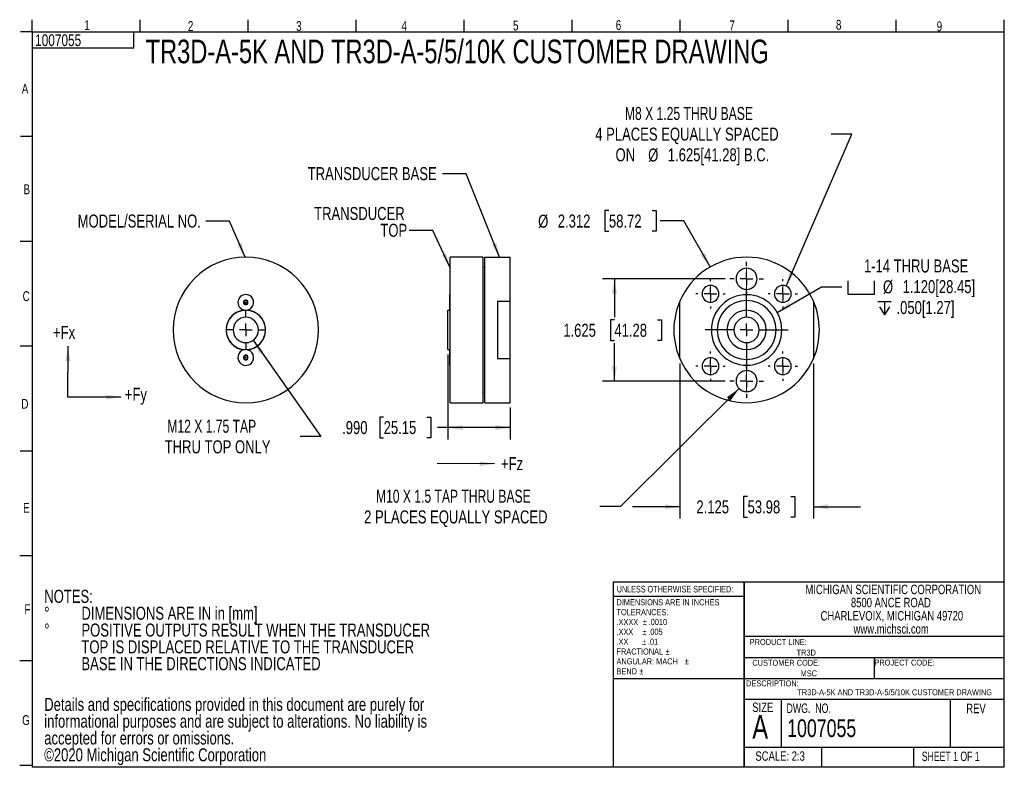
# Model space of a CAD drawing. Header units: inches. Extents: x 0.3 to 10.7, y 0.3 to 8.3.
import ezdxf

# ---------------------------------------------------------------- set-up
doc = ezdxf.new("R2010")
doc.units = ezdxf.units.IN
doc.header["$MEASUREMENT"] = 0
doc.linetypes.add('CENTERX2', pattern=[0.8, 0.5, -0.1, 0.1, -0.1])
doc.linetypes.add('PHANTOM', pattern=[0.5, 0.25, -0.05, 0.05, -0.05, 0.05, -0.05])
for name, color, linetype in [('BORDER', 1, 'Continuous'), ('CENTER', 151, 'CENTERX2'), ('DIMENSIONS', 150, 'Continuous'), ('TEXT', 7, 'Continuous')]:
    doc.layers.add(name, color=color, linetype=linetype)
doc.styles.add('SLDTEXTSTYLE0', font='TXT', dxfattribs={"width": 0.75})
doc.styles.add('SLDTEXTSTYLE1', font='TXT', dxfattribs={"width": 0.6875})
doc.styles.add('SLDTEXTSTYLE2', font='TXT', dxfattribs={"width": 0.694444})
doc.styles.add('SLDTEXTSTYLE3', font='TXT', dxfattribs={"width": 0.696429})
doc.styles.add('SLDTEXTSTYLE4', font='TXT', dxfattribs={"width": 0.697368})
doc.styles.add('SLDTEXTSTYLE5', font='TXT', dxfattribs={"width": 0.695652})
doc.dimstyles.new('SLDDIMSTYLE0', dxfattribs={"dimtxt": 0.18, "dimasz": 0.156, "dimexe": 0, "dimexo": 0.0625, "dimgap": 0, "dimtad": 0, "dimtih": 1, "dimtoh": 1, "dimdec": 0, "dimrnd": 1e-09, "dimzin": 0, "dimdsep": 46, "dimtxsty": 'Standard', "dimsah": 1, "dimcen": 0.09, "dimadec": 0, "dimazin": 0, "dimtfac": 0.156, "dimtdec": 0, "dimtofl": 0, "dimtmove": 0, "dimatfit": 3, "dimfxl": 0, "dimfrac": 2, "dimtolj": 1, "dimtzin": 0, "dimarcsym": 0})
doc.dimstyles.new('SLDDIMSTYLE1', dxfattribs={"dimtxt": 0.137795, "dimasz": 0.156, "dimexe": 0, "dimexo": 0.0625, "dimgap": 0.034449, "dimtad": 0, "dimtih": 1, "dimtoh": 1, "dimdec": 3, "dimlfac": 1.5, "dimrnd": 1e-09, "dimzin": 12, "dimdsep": 46, "dimtxsty": 'SLDTEXTSTYLE0', "dimsah": 1, "dimcen": 0, "dimadec": 0, "dimazin": 3, "dimtfac": 1, "dimtdec": 3, "dimtofl": 0, "dimtmove": 0, "dimatfit": 3, "dimfxl": 0, "dimfrac": 2, "dimtolj": 1, "dimtzin": 12, "dimarcsym": 0})
doc.dimstyles.new('SLDDIMSTYLE2', dxfattribs={"dimtxt": 0.137795, "dimasz": 0.156, "dimexe": 0, "dimexo": 0.0625, "dimgap": 0.034449, "dimtad": 0, "dimtih": 1, "dimtoh": 1, "dimdec": 3, "dimlfac": 1.5, "dimrnd": 1e-09, "dimzin": 4, "dimdsep": 46, "dimtxsty": 'SLDTEXTSTYLE0', "dimsah": 1, "dimcen": 0.09, "dimadec": 0, "dimazin": 1, "dimtfac": 1, "dimtdec": 3, "dimtofl": 0, "dimtmove": 0, "dimatfit": 3, "dimfxl": 0, "dimfrac": 2, "dimtolj": 1, "dimtzin": 12, "dimarcsym": 0})
doc.dimstyles.new('SLDDIMSTYLE3', dxfattribs={"dimtxt": 0.137795, "dimasz": 0.156, "dimexe": 0, "dimexo": 0.0625, "dimgap": 0.034449, "dimtad": 0, "dimtih": 1, "dimtoh": 1, "dimdec": 3, "dimlfac": 1.5, "dimrnd": 1e-09, "dimzin": 12, "dimdsep": 46, "dimtxsty": 'SLDTEXTSTYLE0', "dimsah": 1, "dimcen": 0, "dimadec": 0, "dimazin": 3, "dimtfac": 1, "dimtdec": 3, "dimtofl": 0, "dimtmove": 0, "dimatfit": 3, "dimfxl": 0, "dimfrac": 2, "dimtolj": 1, "dimtzin": 12, "dimarcsym": 0})
doc.dimstyles.new('SLDDIMSTYLE4', dxfattribs={"dimtxt": 0.137795, "dimasz": 0.156, "dimexe": 0, "dimexo": 0.0625, "dimgap": 0.034449, "dimtad": 0, "dimtih": 1, "dimtoh": 1, "dimdec": 3, "dimlfac": 1.5, "dimrnd": 1e-09, "dimzin": 12, "dimdsep": 46, "dimtxsty": 'SLDTEXTSTYLE0', "dimsah": 1, "dimcen": 0, "dimadec": 0, "dimazin": 3, "dimtfac": 1, "dimtdec": 3, "dimtofl": 0, "dimtmove": 0, "dimatfit": 3, "dimfxl": 0, "dimfrac": 2, "dimtolj": 1, "dimtzin": 12, "dimarcsym": 0})
doc.dimstyles.new('SLDDIMSTYLE5', dxfattribs={"dimtxt": 0.137795, "dimasz": 0.156, "dimexe": 0, "dimexo": 0.0625, "dimgap": 0.034449, "dimtad": 0, "dimtih": 1, "dimtoh": 1, "dimdec": 3, "dimlfac": 1.5, "dimrnd": 1e-09, "dimzin": 12, "dimdsep": 46, "dimtxsty": 'SLDTEXTSTYLE0', "dimsah": 1, "dimcen": 0.09, "dimadec": 0, "dimazin": 3, "dimtfac": 1, "dimtdec": 3, "dimtofl": 0, "dimtmove": 0, "dimatfit": 3, "dimfxl": 0, "dimfrac": 2, "dimtolj": 1, "dimtzin": 12, "dimarcsym": 0})
doc.dimstyles.new('SLDDIMSTYLE6', dxfattribs={"dimtxt": 0.137795, "dimasz": 0.156, "dimexe": 0, "dimexo": 0.0625, "dimgap": 0.034449, "dimtad": 0, "dimtih": 1, "dimtoh": 1, "dimdec": 3, "dimlfac": 1.5, "dimrnd": 1e-09, "dimzin": 12, "dimdsep": 46, "dimtxsty": 'SLDTEXTSTYLE0', "dimsah": 1, "dimcen": 0.09, "dimadec": 0, "dimazin": 3, "dimtfac": 1, "dimtdec": 3, "dimtmove": 0, "dimatfit": 0, "dimfxl": 0, "dimfrac": 2, "dimtolj": 1, "dimtzin": 12, "dimarcsym": 0})
doc.dimstyles.new('SLDDIMSTYLE7', dxfattribs={"dimtxt": 0.137795, "dimasz": 0.156, "dimexe": 0, "dimexo": 0.0625, "dimgap": 0.034449, "dimtad": 0, "dimtih": 1, "dimtoh": 1, "dimdec": 3, "dimlfac": 1.5, "dimrnd": 1e-09, "dimzin": 12, "dimdsep": 46, "dimtxsty": 'SLDTEXTSTYLE0', "dimsah": 1, "dimcen": 0, "dimadec": 0, "dimazin": 3, "dimtfac": 1, "dimtdec": 3, "dimtofl": 0, "dimtmove": 0, "dimatfit": 3, "dimfxl": 0, "dimfrac": 2, "dimtolj": 1, "dimtzin": 12, "dimarcsym": 0})
doc.dimstyles.new('SLDDIMSTYLE8', dxfattribs={"dimtxt": 0.137795, "dimasz": 0.156, "dimexe": 0, "dimexo": 0.0625, "dimgap": 0.034449, "dimtad": 0, "dimtih": 1, "dimtoh": 1, "dimdec": 3, "dimlfac": 1.5, "dimrnd": 1e-09, "dimzin": 12, "dimdsep": 46, "dimtxsty": 'SLDTEXTSTYLE0', "dimsah": 1, "dimcen": 0, "dimadec": 0, "dimazin": 3, "dimtfac": 1, "dimtdec": 3, "dimtofl": 0, "dimtmove": 0, "dimatfit": 3, "dimfxl": 0, "dimfrac": 2, "dimtolj": 1, "dimtzin": 12, "dimarcsym": 0})

# ---------------------------------------------------------------- blocks, each defined once
blk = doc.blocks.new('SW_NOTE_0_3')
at = {"layer": 'DIMENSIONS', "color": 0, "char_height": 0.1378, "attachment_point": 1, "style": 'SLDTEXTSTYLE0'}
for s, insert in [('Details and specifications provided in this document are purely for', (0, 0.177)), ('informational purposes and are subject to alterations. No liability is', (0, -0.001)), ('accepted for errors or omissions.', (0, -0.179)), ('©2020 Michigan Scientific Corporation', (0, -0.357))]:
    blk.add_mtext(s, dxfattribs=dict(at, insert=insert))
blk = doc.blocks.new('SW_NOTE_0_4')
at = {"layer": 'DIMENSIONS', "color": 0, "char_height": 0.1378, "attachment_point": 1, "style": 'SLDTEXTSTYLE0'}
for s, insert in [('NOTES:', (0, 0.178)), ('%%d', (0, -0.001)), ('DIMENSIONS ARE IN in [mm]', (0.394, -0.001)), ('%%d', (0, -0.179)), ('POSITIVE OUTPUTS RESULT WHEN THE TRANSDUCER', (0.394, -0.179)), ('TOP IS DISPLACED RELATIVE TO THE TRANSDUCER', (0.394, -0.357)), ('BASE IN THE DIRECTIONS INDICATED', (0.394, -0.535))]:
    blk.add_mtext(s, dxfattribs=dict(at, insert=insert))
blk = doc.blocks.new('SW_NOTE_0_5')
at = {"layer": 'TEXT', "color": 0, "char_height": 0.1, "attachment_point": 2, "style": 'SLDTEXTSTYLE0'}
for s, insert in [('MICHIGAN SCIENTIFIC CORPORATION', (1.197, 0.129)), ('8500 ANCE ROAD', (1.172, -0.01)), ('CHARLEVOIX, MICHIGAN 49720', (1.182, -0.15)), ('www.michsci.com', (1.175, -0.289))]:
    blk.add_mtext(s, dxfattribs=dict(at, insert=insert))
blk = doc.blocks.new('SW_NOTE_0_6')
at = {"layer": 'TEXT', "color": 0, "char_height": 0.065, "attachment_point": 1, "style": 'SLDTEXTSTYLE0'}
for s, insert in [('DIMENSIONS ARE IN INCHES', (0, 0.084)), ('TOLERANCES:', (0, -0.021)), ('.XXXX', (0, -0.125)), ('%%p', (0.279, -0.125)), ('.0010', (0.341, -0.125)), ('.XXX', (0, -0.229)), ('%%p', (0.275, -0.229)), ('.005', (0.337, -0.229)), ('.XX', (0, -0.334)), ('%%p', (0.271, -0.334)), ('.01', (0.333, -0.334)), ('FRACTIONAL', (0, -0.438)), ('%%p', (0.518, -0.438)), ('ANGULAR: MACH', (0, -0.542)), ('%%p', (0.723, -0.542)), ('BEND', (0, -0.647)), ('%%p', (0.242, -0.647))]:
    blk.add_mtext(s, dxfattribs=dict(at, insert=insert))
blk = doc.blocks.new('_D')
at = {"layer": 'DIMENSIONS'}
for p, q in [((2.731, 4.858), (3.449, 3.84)), ((3.449, 3.84), (3.231, 3.84))]:
    blk.add_line(p, q, dxfattribs=at)
blk.add_solid([(2.731, 4.858), (2.8, 4.716), (2.842, 4.746)], dxfattribs=at)
at = {"layer": 'DIMENSIONS', "char_height": 0.1378, "attachment_point": 1}
for s, insert, style in [('M12 X 1.75 TAP', (1.823, 4.017), 'SLDTEXTSTYLE3'), ('THRU TOP ONLY', (1.795, 3.799), 'SLDTEXTSTYLE0')]:
    blk.add_mtext(s, dxfattribs=dict(at, insert=insert, style=style))
blk = doc.blocks.new('SW_CENTERMARKSYMBOL_0')
at = {"layer": 'CENTER', "color": 0}
for p, q in [((0, 0.133), (0, 0.201)), ((-0.133, 0), (-0.201, 0)), ((0, 0), (-0.067, 0)), ((0, 0), (0, 0.067)), ((0, 0), (0, -0.067)), ((0, 0), (0.067, 0)), ((0.133, 0), (0.201, 0)), ((0, -0.133), (0, -0.201))]:
    blk.add_line(p, q, dxfattribs=at)
blk = doc.blocks.new('_D_1')
at = {"layer": 'DIMENSIONS'}
for p, q in [((4.796, 4.709), (4.796, 3.809)), ((5.456, 4.147), (5.456, 3.809)), ((4.115, 4.044), (4.073, 4.044)), ((4.073, 4.044), (4.073, 3.825)), ((4.573, 4.044), (4.615, 4.044)), ((4.615, 4.044), (4.615, 3.825)), ((4.796, 3.934), (4.685, 3.934)), ((5.456, 3.934), (4.796, 3.934)), ((4.073, 3.825), (4.115, 3.825)), ((4.615, 3.825), (4.573, 3.825))]:
    blk.add_line(p, q, dxfattribs=at)
for points in [[(4.796, 3.934), (4.952, 3.908), (4.952, 3.96)], [(5.456, 3.934), (5.3, 3.96), (5.3, 3.908)]]:
    blk.add_solid(points, dxfattribs=at)
at = {"layer": 'DIMENSIONS', "char_height": 0.1378, "attachment_point": 1, "style": 'SLDTEXTSTYLE0'}
for s, insert in [('.990', (3.675, 4.003)), ('25.15', (4.115, 4.003))]:
    blk.add_mtext(s, dxfattribs=dict(at, insert=insert))
blk = doc.blocks.new('SW_NOTE_0_7')
at = {"layer": 'DIMENSIONS', "color": 0, "char_height": 0.1378, "attachment_point": 3, "style": 'SLDTEXTSTYLE0'}
for s, insert in [('TRANSDUCER', (-0.047, 0.249)), ('TOP', (-0.021, 0.071))]:
    blk.add_mtext(s, dxfattribs=dict(at, insert=insert))
blk = doc.blocks.new('_D_2')
at = {"layer": 'DIMENSIONS'}
for p, q in [((8.379, 5.432), (9.075, 7.041)), ((9.075, 7.041), (8.856, 7.041))]:
    blk.add_line(p, q, dxfattribs=at)
blk.add_solid([(8.379, 5.432), (8.465, 5.565), (8.417, 5.586)], dxfattribs=at)
at = {"layer": 'DIMENSIONS', "char_height": 0.1378, "attachment_point": 1}
for s, insert, style in [('M8 X 1.25 THRU BASE', (6.671, 7.329), 'SLDTEXTSTYLE4'), ('4 PLACES EQUALLY SPACED', (6.357, 7.11), 'SLDTEXTSTYLE0'), ('ON', (6.572, 6.891), 'SLDTEXTSTYLE0'), ('%%c', (6.918, 6.889), 'SLDTEXTSTYLE0'), ('1.625[41.28] B.C.', (7.126, 6.891), 'SLDTEXTSTYLE0')]:
    blk.add_mtext(s, dxfattribs=dict(at, insert=insert, style=style))
blk = doc.blocks.new('_D_3')
at = {"layer": 'DIMENSIONS'}
for p, q in [((6.502, 6.231), (6.46, 6.231)), ((6.46, 6.231), (6.46, 6.013)), ((6.96, 6.231), (7.002, 6.231)), ((7.002, 6.231), (7.002, 6.013)), ((7.294, 6.122), (7.044, 6.122)), ((7.576, 5.635), (7.294, 6.122)), ((6.46, 6.013), (6.502, 6.013)), ((7.002, 6.013), (6.96, 6.013))]:
    blk.add_line(p, q, dxfattribs=at)
blk.add_solid([(7.576, 5.635), (7.52, 5.783), (7.475, 5.757)], dxfattribs=at)
at = {"layer": 'DIMENSIONS', "char_height": 0.1378, "attachment_point": 1, "style": 'SLDTEXTSTYLE0'}
for s, insert in [('%%c', (5.752, 6.188)), ('2.312', (5.96, 6.19)), ('58.72', (6.502, 6.19))]:
    blk.add_mtext(s, dxfattribs=dict(at, insert=insert))
blk = doc.blocks.new('_D_4')
at = {"layer": 'DIMENSIONS'}
for p, q in [((7.733, 5.509), (6.435, 5.509)), ((6.56, 5.509), (6.56, 5.102)), ((6.56, 5.074), (6.518, 5.074)), ((6.518, 5.074), (6.518, 4.855)), ((7.018, 5.074), (7.06, 5.074)), ((7.06, 5.074), (7.06, 4.855)), ((6.518, 4.855), (6.56, 4.855)), ((6.56, 4.426), (6.56, 4.827)), ((7.06, 4.855), (7.018, 4.855)), ((7.733, 4.426), (6.435, 4.426))]:
    blk.add_line(p, q, dxfattribs=at)
for points in [[(6.56, 5.509), (6.534, 5.353), (6.586, 5.353)], [(6.56, 4.426), (6.586, 4.582), (6.534, 4.582)]]:
    blk.add_solid(points, dxfattribs=at)
at = {"layer": 'DIMENSIONS', "char_height": 0.1378, "attachment_point": 1, "style": 'SLDTEXTSTYLE0'}
for s, insert in [('1.625', (6.018, 5.033)), ('41.28', (6.56, 5.033))]:
    blk.add_mtext(s, dxfattribs=dict(at, insert=insert))
blk = doc.blocks.new('_D_5')
at = {"layer": 'DIMENSIONS'}
for p, q in [((7.253, 4.614), (7.253, 2.97)), ((8.669, 4.614), (8.669, 2.97)), ((7.971, 3.204), (7.929, 3.204)), ((7.929, 3.204), (7.929, 2.985)), ((8.429, 3.204), (8.471, 3.204)), ((8.471, 3.204), (8.471, 2.985)), ((7.253, 3.095), (6.753, 3.095)), ((8.669, 3.095), (9.169, 3.095)), ((7.929, 2.985), (7.971, 2.985)), ((8.471, 2.985), (8.429, 2.985))]:
    blk.add_line(p, q, dxfattribs=at)
for points in [[(7.253, 3.095), (7.097, 3.121), (7.097, 3.069)], [(8.669, 3.095), (8.825, 3.069), (8.825, 3.121)]]:
    blk.add_solid(points, dxfattribs=at)
at = {"layer": 'DIMENSIONS', "char_height": 0.1378, "attachment_point": 1, "style": 'SLDTEXTSTYLE0'}
for s, insert in [('2.125', (7.429, 3.163)), ('53.98', (7.971, 3.163))]:
    blk.add_mtext(s, dxfattribs=dict(at, insert=insert))
blk = doc.blocks.new('_D_6')
at = {"layer": 'DIMENSIONS'}
for p, q in [((7.882, 4.347), (6.626, 3.098)), ((6.626, 3.098), (6.407, 3.098))]:
    blk.add_line(p, q, dxfattribs=at)
blk.add_solid([(7.882, 4.347), (7.753, 4.256), (7.79, 4.219)], dxfattribs=at)
at = {"layer": 'DIMENSIONS', "char_height": 0.1378, "attachment_point": 1}
for s, insert, style in [('M10 X 1.5 TAP THRU BASE', (4.034, 3.276), 'SLDTEXTSTYLE5'), ('2 PLACES EQUALLY SPACED', (3.908, 3.057), 'SLDTEXTSTYLE0')]:
    blk.add_mtext(s, dxfattribs=dict(at, insert=insert, style=style))
blk = doc.blocks.new('SW_SYMBOL_HOLE_SPOT')
at = {"layer": 'DIMENSIONS', "color": 0}
for p, q in [((0, 34.4), (0, 3)), ((63, 3), (63, 34.4)), ((0, 3), (63, 3))]:
    blk.add_line(p, q, dxfattribs=at)
blk = doc.blocks.new('SW_SYMBOL_HOLE_DEPTH')
at = {"layer": 'DIMENSIONS', "color": 0}
for p, q in [((0, 34.4), (31.5, 34.4)), ((15.7, 34.4), (15.7, 3)), ((3.9, 21.9), (15.7, 3)), ((27.6, 21.9), (15.7, 3))]:
    blk.add_line(p, q, dxfattribs=at)
blk = doc.blocks.new('_D_7')
at = {"layer": 'DIMENSIONS'}
for p, q in [((8.284, 5.154), (8.753, 5.425)), ((8.753, 5.425), (8.971, 5.425))]:
    blk.add_line(p, q, dxfattribs=at)
blk.add_solid([(8.284, 5.154), (8.432, 5.21), (8.406, 5.255)], dxfattribs=at)
at = {"layer": 'DIMENSIONS', "xscale": 0.004470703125, "yscale": 0.004470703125, "zscale": 0.004470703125}
for name, p in [('SW_SYMBOL_HOLE_SPOT', (9.034, 5.334)), ('SW_SYMBOL_HOLE_DEPTH', (9.353, 5.114))]:
    blk.add_blockref(name, p, dxfattribs=at)
at = {"layer": 'DIMENSIONS', "char_height": 0.1378, "attachment_point": 1, "style": 'SLDTEXTSTYLE0'}
for s, insert in [('1-14 THRU BASE', (9.204, 5.714)), ('%%c', (9.406, 5.493)), ('1.120[28.45]', (9.614, 5.495)), ('.050[1.27]', (9.549, 5.274))]:
    blk.add_mtext(s, dxfattribs=dict(at, insert=insert))
blk = doc.blocks.new('SW_CENTERMARKSYMBOL_1')
at = {"layer": 'CENTER', "color": 0}
for p, q in [((0, 0.133), (0, 0.44)), ((-0.133, 0), (-0.44, 0)), ((0, 0), (-0.067, 0)), ((0, 0), (0, 0.067)), ((0, 0), (0, -0.067)), ((0, 0), (0.067, 0)), ((0.133, 0), (0.44, 0)), ((0, -0.133), (0, -0.44))]:
    blk.add_line(p, q, dxfattribs=at)
blk = doc.blocks.new('SW_CENTERMARKSYMBOL_2')
at = {"layer": 'CENTER', "color": 0}
for p, q in [((0, 0.133), (0, 0.156)), ((-0.133, 0), (-0.156, 0)), ((0, 0), (-0.067, 0)), ((0, 0), (0, 0.067)), ((0, 0), (0, -0.067)), ((0, 0), (0.067, 0)), ((0.133, 0), (0.156, 0)), ((0, -0.133), (0, -0.156))]:
    blk.add_line(p, q, dxfattribs=at)
blk = doc.blocks.new('SW_CENTERMARKSYMBOL_3')
at = {"layer": 'CENTER', "color": 0}
for p, q in [((0, 0.133), (0, 0.178)), ((-0.133, 0), (-0.178, 0)), ((0, 0), (-0.067, 0)), ((0, 0), (0, 0.067)), ((0, 0), (0, -0.067)), ((0, 0), (0.067, 0)), ((0.133, 0), (0.178, 0)), ((0, -0.133), (0, -0.178))]:
    blk.add_line(p, q, dxfattribs=at)
blk = doc.blocks.new('SW_CENTERMARKSYMBOL_4')
at = {"layer": 'CENTER', "color": 0}
for p, q in [((0, 0.133), (0, 0.156)), ((-0.133, 0), (-0.156, 0)), ((0, 0), (-0.067, 0)), ((0, 0), (0, 0.067)), ((0, 0), (0, -0.067)), ((0, 0), (0.067, 0)), ((0.133, 0), (0.156, 0)), ((0, -0.133), (0, -0.156))]:
    blk.add_line(p, q, dxfattribs=at)
blk = doc.blocks.new('SW_CENTERMARKSYMBOL_5')
at = {"layer": 'CENTER', "color": 0}
for p, q in [((0, 0.133), (0, 0.156)), ((-0.133, 0), (-0.156, 0)), ((0, 0), (-0.067, 0)), ((0, 0), (0, 0.067)), ((0, 0), (0, -0.067)), ((0, 0), (0.067, 0)), ((0.133, 0), (0.156, 0)), ((0, -0.133), (0, -0.156))]:
    blk.add_line(p, q, dxfattribs=at)
blk = doc.blocks.new('SW_CENTERMARKSYMBOL_6')
at = {"layer": 'CENTER', "color": 0}
for p, q in [((0, 0.133), (0, 0.178)), ((-0.133, 0), (-0.178, 0)), ((0, 0), (-0.067, 0)), ((0, 0), (0, 0.067)), ((0, 0), (0, -0.067)), ((0, 0), (0.067, 0)), ((0.133, 0), (0.178, 0)), ((0, -0.133), (0, -0.178))]:
    blk.add_line(p, q, dxfattribs=at)
blk = doc.blocks.new('SW_CENTERMARKSYMBOL_7')
at = {"layer": 'CENTER', "color": 0}
for p, q in [((0, 0.133), (0, 0.156)), ((-0.133, 0), (-0.156, 0)), ((0, 0), (-0.067, 0)), ((0, 0), (0, 0.067)), ((0, 0), (0, -0.067)), ((0, 0), (0.067, 0)), ((0.133, 0), (0.156, 0)), ((0, -0.133), (0, -0.156))]:
    blk.add_line(p, q, dxfattribs=at)

msp = doc.modelspace()

# ---------------------------------------------------------------- linework, layer by layer
at = {"color": 1, "linetype": 'Continuous', "lineweight": 25}
for p, q in [((5.17008, 5.73824), (4.82008, 5.73824)), ((4.82008, 5.51251), (4.82008, 5.73824)), ((5.17008, 5.51251), (5.17008, 5.73824)), ((5.18608, 5.73824), (5.45608, 5.73824)), ((5.18608, 4.1969), (5.18608, 5.73824)), ((5.45608, 5.2712), (5.45608, 5.73824)), ((5.17008, 5.63424), (5.18608, 5.63424)), ((4.82008, 4.1969), (4.82008, 5.51251)), ((5.17008, 4.1969), (5.17008, 5.51251)), ((4.81547, 5.31727), (4.81547, 5.34131)), ((4.82008, 5.34024), (4.81768, 5.34232)), ((4.81547, 5.17716), (4.81547, 5.31727)), ((4.81768, 5.31798), (4.81768, 5.20049)), ((5.32274, 5.2712), (5.45608, 5.2712)), ((5.32274, 5.2712), (5.32274, 4.66394)), ((5.45608, 4.66394), (5.45608, 5.2712)), ((7.25255, 4.66394), (7.25255, 5.2712)), ((8.66922, 5.2712), (8.66922, 4.66394)), ((4.79608, 5.1759), (4.81637, 5.1759)), ((4.79608, 4.75924), (4.79608, 5.1759)), ((4.81725, 5.1759), (4.82008, 5.1759)), ((4.81768, 5.17615), (4.82008, 5.17824)), ((4.79608, 4.75924), (4.81637, 4.75924)), ((4.81547, 4.61787), (4.81547, 4.75798)), ((4.81725, 4.75924), (4.82008, 4.75924)), ((4.82008, 4.7569), (4.81768, 4.75898)), ((4.81768, 4.73465), (4.81768, 4.61716)), ((4.81547, 4.59383), (4.81547, 4.61787)), ((4.81768, 4.59282), (4.82008, 4.5949)), ((5.32274, 4.66394), (5.45608, 4.66394)), ((5.45608, 4.1969), (5.45608, 4.66394)), ((5.17008, 4.3009), (5.18608, 4.3009)), ((4.82008, 4.1969), (5.17008, 4.1969)), ((5.18608, 4.1969), (5.45608, 4.1969))]:
    msp.add_line(p, q, dxfattribs=at)
at = {"color": 8, "linetype": 'PHANTOM', "lineweight": 18}
for p, q in [((7.96089, 5.50924), (7.96089, 5.62078)), ((7.57789, 5.35057), (7.57789, 5.43981)), ((7.96089, 5.50924), (7.96089, 5.39769)), ((8.34389, 5.35057), (8.34389, 5.43981)), ((7.57789, 5.35057), (7.57789, 5.26133)), ((8.34389, 5.35057), (8.34389, 5.26133)), ((7.57789, 4.58457), (7.57789, 4.67381)), ((8.34389, 4.58457), (8.34389, 4.67381)), ((7.57789, 4.58457), (7.57789, 4.49533)), ((7.96089, 4.4259), (7.96089, 4.53745)), ((8.34389, 4.58457), (8.34389, 4.49533)), ((7.96089, 4.4259), (7.96089, 4.31435))]:
    msp.add_line(p, q, dxfattribs=at)
at = {"color": 1, "linetype": 'Continuous', "lineweight": 25}
for centre, radius, start, end in [((2.65417, 4.96757), 0.77067, 45, 225), ((7.96089, 4.96757), 0.77067, 90, 156.797427), ((7.96089, 4.96757), 0.77067, 23.202573, 90), ((7.96089, 5.50924), 0.11155, 90, 270), ((7.96089, 5.50924), 0.11155, 270, 90), ((2.65417, 4.96757), 0.77067, 225, 45), ((7.57789, 5.35057), 0.08924, 90, 270), ((7.57789, 5.35057), 0.08924, 270, 90), ((8.34389, 5.35057), 0.08924, 90, 270), ((8.34389, 5.35057), 0.08924, 270, 90), ((2.65417, 5.25924), 0.08341, 45, 225), ((4.81681, 5.34131), 0.00133, 49, 180), ((7.96089, 4.96757), 0.37333, 90, 270), ((7.96089, 4.96757), 0.37333, 270, 90), ((2.65417, 5.25924), 0.02406, 135, 195), ((2.65417, 5.25924), 0.02406, 195, 255), ((2.65417, 5.25924), 0.02083, 165, 225), ((2.65417, 5.25924), 0.02083, 105, 165), ((2.65417, 5.25924), 0.02406, 75, 135), ((2.65417, 5.25924), 0.02083, 225, 285), ((2.65417, 5.25924), 0.02406, 255, 315), ((2.65417, 5.25924), 0.02083, 45, 105), ((2.65417, 5.25924), 0.00486, 45, 225), ((2.65417, 5.25924), 0.00486, 225, 45), ((2.65417, 5.25924), 0.08341, 272.03096, 45), ((2.65417, 5.25924), 0.02083, 285, 345), ((2.65417, 5.25924), 0.02406, 45, 75), ((2.65417, 5.25924), 0.02083, 345, 45), ((2.65417, 5.25924), 0.02406, 15, 45), ((2.65417, 5.25924), 0.02406, 315, 15), ((7.96089, 4.96757), 0.77067, 156.797427, 203.202573), ((7.96089, 4.96757), 0.3125, 90, 270), ((7.96089, 4.96757), 0.3125, 270, 90), ((7.96089, 4.96757), 0.77067, 336.797427, 23.202573), ((2.65417, 4.96757), 0.21, 93.925413, 225), ((2.65417, 4.96757), 0.20833, 90, 270), ((2.65417, 5.25924), 0.08341, 225, 268.020907), ((2.65417, 4.96757), 0.20833, 270, 90), ((2.65417, 4.96757), 0.21, 45, 86.074587), ((2.65417, 4.96757), 0.21, 273.925413, 45), ((4.81681, 5.17716), 0.00133, 180, 250.861793), ((4.81681, 5.17716), 0.00133, 306.26175, 311), ((7.96089, 4.96757), 0.20833, 90, 270), ((7.96089, 4.96757), 0.20833, 270, 90), ((2.65417, 4.96757), 0.13386, 90, 270), ((2.65417, 4.96757), 0.13386, 270, 90), ((7.96089, 4.96757), 0.13386, 90, 270), ((7.96089, 4.96757), 0.13386, 270, 90), ((2.65417, 4.96757), 0.21, 225, 266.074587), ((2.65417, 4.6759), 0.08341, 135, 270), ((2.65417, 4.6759), 0.08341, 92.043399, 135), ((2.65417, 4.6759), 0.02406, 105, 135), ((2.65417, 4.6759), 0.02083, 75, 135), ((2.65417, 4.6759), 0.02406, 45, 105), ((2.65417, 4.6759), 0.08341, 315, 87.956601), ((2.65417, 4.6759), 0.02083, 15, 75), ((4.81681, 4.75798), 0.00133, 149.218432, 180), ((4.81681, 4.75798), 0.00133, 109.213348, 149.218432), ((4.81681, 4.75798), 0.00133, 49, 70.861776), ((2.65417, 4.6759), 0.02406, 165, 225), ((2.65417, 4.6759), 0.02406, 135, 165), ((2.65417, 4.6759), 0.02083, 135, 195), ((2.65417, 4.6759), 0.02083, 195, 255), ((2.65417, 4.6759), 0.02406, 225, 285), ((2.65417, 4.6759), 0.02083, 255, 315), ((2.65417, 4.6759), 0.00486, 135, 315), ((2.65417, 4.6759), 0.00486, 315, 135), ((2.65417, 4.6759), 0.08341, 270, 315), ((2.65417, 4.6759), 0.02406, 285, 345), ((2.65417, 4.6759), 0.02083, 315, 15), ((2.65417, 4.6759), 0.02406, 345, 45), ((4.81681, 4.59383), 0.00133, 180, 311), ((7.96089, 4.96757), 0.77067, 203.202573, 270), ((7.57789, 4.58457), 0.08924, 90, 270), ((7.57789, 4.58457), 0.08924, 270, 90), ((7.96089, 4.96757), 0.77067, 270, 336.797427), ((8.34389, 4.58457), 0.08924, 90, 270), ((8.34389, 4.58457), 0.08924, 270, 90), ((7.96089, 4.4259), 0.11155, 90, 270), ((7.96089, 4.4259), 0.11155, 270, 90)]:
    msp.add_arc(centre, radius, start, end, dxfattribs=at)
for points, knots in [([(2.63716, 5.27625), (2.63689, 5.27524), (2.63638, 5.27331), (2.63558, 5.27034), (2.63481, 5.26748), (2.6338, 5.26371), (2.63246, 5.25871), (2.63147, 5.25499), (2.63094, 5.25301)], [0, 0, 0, 0, 0.13704846, 0.26479772, 0.3847257, 0.4986152, 0.73186833, 1, 1, 1, 1]), ([(2.63094, 5.25301), (2.63167, 5.25227), (2.6331, 5.25085), (2.63527, 5.24867), (2.63738, 5.24657), (2.64014, 5.24381), (2.64379, 5.24015), (2.6465, 5.23745), (2.64795, 5.236)], [0, 0, 0, 0, 0.13752199, 0.26569997, 0.38603028, 0.50031796, 0.73277021, 1, 1, 1, 1]), ([(2.6604, 5.28247), (2.6594, 5.2822), (2.65746, 5.28168), (2.6545, 5.28089), (2.65163, 5.28012), (2.64786, 5.27911), (2.64286, 5.27777), (2.63915, 5.27678), (2.63716, 5.27625)], [0, 0, 0, 0, 0.137048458, 0.264797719, 0.384725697, 0.498615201, 0.731868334, 1, 1, 1, 1]), ([(2.64795, 5.236), (2.64895, 5.23627), (2.65089, 5.23679), (2.65385, 5.23758), (2.65671, 5.23835), (2.66048, 5.23936), (2.66549, 5.2407), (2.6692, 5.24169), (2.67118, 5.24222)], [0, 0, 0, 0, 0.137048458, 0.264797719, 0.384725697, 0.498615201, 0.731868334, 1, 1, 1, 1]), ([(2.66891, 5.27397), (2.66837, 5.2745), (2.66728, 5.2756), (2.66562, 5.27726), (2.66391, 5.27896), (2.66215, 5.28072), (2.661, 5.28188), (2.6604, 5.28247)], [0, 0, 0, 0, 0.18082187, 0.36938393, 0.56767182, 0.77739509, 1, 1, 1, 1]), ([(2.67741, 5.26546), (2.67667, 5.2662), (2.67524, 5.26763), (2.67306, 5.26981), (2.67096, 5.27191), (2.66958, 5.27329), (2.66891, 5.27397)], [0, 0, 0, 0, 0.27621065, 0.5328272, 0.77286485, 1, 1, 1, 1]), ([(2.67118, 5.24222), (2.67145, 5.24323), (2.67197, 5.24516), (2.67277, 5.24813), (2.67353, 5.25099), (2.67454, 5.25476), (2.67588, 5.25976), (2.67688, 5.26348), (2.67741, 5.26546)], [0, 0, 0, 0, 0.137048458, 0.264797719, 0.384725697, 0.498615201, 0.731868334, 1, 1, 1, 1]), ([(4.81725, 5.1759), (4.81724, 5.1759), (4.81722, 5.1759), (4.81712, 5.17589), (4.81702, 5.17589), (4.81696, 5.17588), (4.81689, 5.17588), (4.81684, 5.17588), (4.81672, 5.17588), (4.81659, 5.17588), (4.8165, 5.17589), (4.81642, 5.1759), (4.81638, 5.1759), (4.81637, 5.1759), (4.81637, 5.1759)], [0, 0, 0, 0, 0.25046389, 0.37589941, 0.43894196, 0.4743586, 0.48962957, 0.49628428, 0.50340241, 0.54207079, 0.62343559, 0.75204031, 0.87111775, 1, 1, 1, 1]), ([(2.64795, 4.69914), (2.64721, 4.6984), (2.64578, 4.69697), (2.6436, 4.69479), (2.6415, 4.69269), (2.64012, 4.69131), (2.63944, 4.69063)], [0, 0, 0, 0, 0.27621065, 0.5328272, 0.77286485, 1, 1, 1, 1]), ([(2.67118, 4.69291), (2.67018, 4.69318), (2.66824, 4.6937), (2.66528, 4.69449), (2.66242, 4.69526), (2.65865, 4.69627), (2.65364, 4.69761), (2.64993, 4.69861), (2.64795, 4.69914)], [0, 0, 0, 0, 0.137048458, 0.264797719, 0.384725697, 0.498615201, 0.731868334, 1, 1, 1, 1]), ([(4.81637, 4.75924), (4.81638, 4.75924), (4.8164, 4.75924), (4.81649, 4.75925), (4.8166, 4.75925), (4.81666, 4.75925), (4.81672, 4.75926), (4.81678, 4.75926), (4.81689, 4.75926), (4.81702, 4.75925), (4.81711, 4.75925), (4.81719, 4.75924), (4.81724, 4.75924), (4.81724, 4.75924), (4.81725, 4.75924)], [0, 0, 0, 0, 0.250483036, 0.376053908, 0.438873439, 0.474226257, 0.489493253, 0.496165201, 0.503302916, 0.541848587, 0.623195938, 0.751940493, 0.87106126, 1, 1, 1, 1]), ([(2.63944, 4.69063), (2.63891, 4.6901), (2.63781, 4.689), (2.63615, 4.68734), (2.63445, 4.68564), (2.63269, 4.68388), (2.63153, 4.68272), (2.63094, 4.68213)], [0, 0, 0, 0, 0.18082187, 0.36938393, 0.56767182, 0.77739509, 1, 1, 1, 1]), ([(2.63094, 4.68213), (2.63121, 4.68113), (2.63173, 4.67919), (2.63252, 4.67623), (2.63329, 4.67336), (2.6343, 4.66959), (2.63564, 4.66459), (2.63663, 4.66088), (2.63716, 4.65889)], [0, 0, 0, 0, 0.13704846, 0.26479772, 0.3847257, 0.4986152, 0.73186833, 1, 1, 1, 1]), ([(2.63716, 4.65889), (2.63817, 4.65862), (2.6401, 4.6581), (2.64306, 4.65731), (2.64593, 4.65654), (2.6497, 4.65553), (2.6547, 4.65419), (2.65842, 4.6532), (2.6604, 4.65267)], [0, 0, 0, 0, 0.13704846, 0.26479772, 0.3847257, 0.4986152, 0.73186833, 1, 1, 1, 1]), ([(2.6604, 4.65267), (2.66114, 4.6534), (2.66256, 4.65483), (2.66474, 4.657), (2.66684, 4.65911), (2.6696, 4.66187), (2.67325, 4.66552), (2.67596, 4.66823), (2.67741, 4.66968)], [0, 0, 0, 0, 0.13752199, 0.26569997, 0.38603028, 0.50031796, 0.73277021, 1, 1, 1, 1]), ([(2.67741, 4.66968), (2.67714, 4.67068), (2.67662, 4.67262), (2.67583, 4.67558), (2.67506, 4.67844), (2.67405, 4.68221), (2.67271, 4.68722), (2.67172, 4.69093), (2.67118, 4.69291)], [0, 0, 0, 0, 0.137048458, 0.264797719, 0.384725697, 0.498615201, 0.731868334, 1, 1, 1, 1])]:
    msp.add_open_spline(points, degree=3, knots=knots, dxfattribs=at)
at = {"layer": 'BORDER'}
for p, q in [((0.3914, 8.12483), (0.3914, 8.24983)), ((1.53585, 8.12483), (1.53585, 8.24983)), ((2.68029, 8.12483), (2.68029, 8.24983)), ((3.82473, 8.12483), (3.82473, 8.24983)), ((4.96918, 8.12483), (4.96918, 8.24983)), ((6.11362, 8.12483), (6.11362, 8.24983)), ((7.25807, 8.12483), (7.25807, 8.24983)), ((8.40251, 8.12483), (8.40251, 8.24983)), ((9.54696, 8.12483), (9.54696, 8.24983)), ((10.6914, 8.12483), (10.6914, 8.24983)), ((0.3914, 8.12483), (0.2664, 8.12483)), ((0.3914, 8.12483), (10.6914, 8.12483)), ((0.3914, 8.12483), (0.3914, 0.3369)), ((1.46699, 7.95621), (1.46699, 8.12483)), ((10.6914, 0.3369), (10.6914, 8.12483)), ((0.3914, 7.95621), (1.46699, 7.95621)), ((0.39027, 7.01483), (0.26527, 7.01483)), ((0.38914, 5.90483), (0.26414, 5.90483)), ((0.38801, 4.79483), (0.26301, 4.79483)), ((0.38687, 3.68483), (0.26187, 3.68483)), ((0.38574, 2.57483), (0.26074, 2.57483)), ((6.55176, 0.3369), (6.55176, 2.30125)), ((6.55176, 2.30125), (10.6914, 2.30125)), ((7.93268, 2.30125), (7.93268, 0.3369)), ((7.93321, 2.30125), (7.93321, 0.3369)), ((7.93321, 2.14691), (6.55176, 2.14691)), ((7.93268, 1.72487), (10.6914, 1.72487)), ((0.38461, 1.46483), (0.25961, 1.46483)), ((7.93268, 1.50014), (10.6914, 1.50014)), ((9.31204, 1.50014), (9.31204, 1.27584)), ((6.55176, 0.3369), (6.55176, 1.36375)), ((6.55176, 1.27719), (7.93321, 1.27719)), ((7.93268, 1.27584), (10.6914, 1.27584)), ((7.93268, 1.05676), (10.6914, 1.05676)), ((8.32823, 1.05676), (8.32823, 0.54978)), ((10.11947, 1.05676), (10.11947, 0.54978)), ((7.93268, 0.54978), (10.6914, 0.54978)), ((8.75582, 0.54978), (8.75582, 0.3369)), ((9.72773, 0.54978), (9.72773, 0.3369)), ((0.38348, 0.35483), (0.25848, 0.35483)), ((10.6914, 0.3369), (0.3914, 0.3369))]:
    msp.add_line(p, q, dxfattribs=at)

# ---------------------------------------------------------------- block references
at = {"layer": 'CENTER'}
for name, p in [('SW_CENTERMARKSYMBOL_3', (7.96089, 5.50924)), ('SW_CENTERMARKSYMBOL_2', (7.57789, 5.35057)), ('SW_CENTERMARKSYMBOL_4', (8.34389, 5.35057)), ('SW_CENTERMARKSYMBOL_1', (7.96089, 4.96757)), ('SW_CENTERMARKSYMBOL_0', (2.65417, 4.96757)), ('SW_CENTERMARKSYMBOL_7', (7.57789, 4.58457)), ('SW_CENTERMARKSYMBOL_5', (8.34389, 4.58457)), ('SW_CENTERMARKSYMBOL_6', (7.96089, 4.4259))]:
    msp.add_blockref(name, p, dxfattribs=at)
at = {"layer": 'DIMENSIONS'}
for name, p in [('SW_NOTE_0_7', (4.38516, 6.0208)), ('SW_NOTE_0_4', (0.51869, 2.03798)), ('SW_NOTE_0_3', (0.51869, 0.89507))]:
    msp.add_blockref(name, p, dxfattribs=at)
at = {"layer": 'TEXT'}
for name, p in [('SW_NOTE_0_5', (8.3177, 2.14127)), ('SW_NOTE_0_6', (6.58231, 2.03312))]:
    msp.add_blockref(name, p, dxfattribs=at)

# ---------------------------------------------------------------- texts
at = {"layer": 'DIMENSIONS', "style": 'SLDTEXTSTYLE0'}
for s, insert, char_height, attachment_point in [('TR3D-A-5K AND TR3D-A-5/5/10K CUSTOMER DRAWING', (1.59258, 8.04175), 0.25, 1), ('TRANSDUCER BASE', (4.67688, 6.69182), 0.1377953, 3), ('MODEL/SERIAL NO.', (2.17862, 6.18987), 0.1377953, 3), ('+Fx', (0.6122, 5.01105), 0.137795, 1), ('+Fy', (1.37237, 4.35495), 0.137795, 1), ('+Fz', (5.35894, 3.62106), 0.137795, 1)]:
    msp.add_mtext(s, dxfattribs=dict(at, insert=insert, char_height=char_height, attachment_point=attachment_point))
at = {"layer": 'TEXT'}
for s, insert, char_height, attachment_point, style in [('1', (0.94252, 8.24653), 0.10417, 1, 'SLDTEXTSTYLE0'), ('5', (5.48562, 8.24339), 0.10417, 1, 'SLDTEXTSTYLE0'), ('6', (6.57403, 8.24754), 0.10417, 1, 'SLDTEXTSTYLE0'), ('7', (7.77821, 8.24496), 0.10417, 1, 'SLDTEXTSTYLE0'), ('8', (8.90752, 8.25114), 0.10417, 1, 'SLDTEXTSTYLE0'), ('2', (2.04051, 8.23752), 0.10417, 1, 'SLDTEXTSTYLE0'), ('3', (3.18758, 8.23752), 0.10417, 1, 'SLDTEXTSTYLE0'), ('4', (4.3044, 8.23825), 0.10417, 1, 'SLDTEXTSTYLE0'), ('9', (9.97463, 8.23439), 0.10417, 1, 'SLDTEXTSTYLE0'), ('A', (0.28074, 7.57365), 0.10417, 1, 'SLDTEXTSTYLE0'), ('B', (0.29896, 6.50928), 0.10417, 1, 'SLDTEXTSTYLE0'), ('C', (0.28951, 5.37755), 0.10417, 1, 'SLDTEXTSTYLE0'), ('D', (0.27563, 4.23724), 0.10417, 1, 'SLDTEXTSTYLE0'), ('E', (0.29429, 3.13637), 0.10417, 1, 'SLDTEXTSTYLE0'), ('UNLESS OTHERWISE SPECIFIED:', (6.58505, 2.25812), 0.07, 1, 'SLDTEXTSTYLE0'), ('F', (0.30829, 2.0622), 0.10417, 1, 'SLDTEXTSTYLE0'), ('PRODUCT LINE:', (7.99351, 1.69488), 0.0625, 1, 'SLDTEXTSTYLE0'), ('TR3D', (8.59266, 1.58236), 0.0625, 2, 'SLDTEXTSTYLE0'), ('CUSTOMER CODE:', (8.02166, 1.47478), 0.0625, 1, 'SLDTEXTSTYLE0'), ('PROJECT CODE:', (9.31543, 1.47721), 0.0625, 1, 'SLDTEXTSTYLE0'), ('MSC', (8.61967, 1.36227), 0.0625, 2, 'SLDTEXTSTYLE0'), ('DESCRIPTION:', (7.95543, 1.25644), 0.0625, 1, 'SLDTEXTSTYLE0'), ('TR3D-A-5K AND TR3D-A-5/5/10K CUSTOMER DRAWING', (8.49793, 1.16274), 0.0625, 1, 'SLDTEXTSTYLE0'), ('SIZE', (8.02093, 1.02205), 0.1, 1, 'SLDTEXTSTYLE0'), ('DWG.  NO.', (8.38421, 1.01239), 0.1, 1, 'SLDTEXTSTYLE2'), ('REV', (10.28854, 1.00981), 0.1, 1, 'SLDTEXTSTYLE0'), ('G', (0.28496, 0.88859), 0.10417, 1, 'SLDTEXTSTYLE0'), ('A', (8.02132, 0.88904), 0.25, 1, 'SLDTEXTSTYLE0'), ('1007055', (8.39046, 0.84446), 0.1875, 1, 'SLDTEXTSTYLE0'), ('SCALE: 2:3', (8.05399, 0.50607), 0.1, 1, 'SLDTEXTSTYLE0'), ('SHEET 1 OF 1', (9.81714, 0.50282), 0.1, 1, 'SLDTEXTSTYLE1')]:
    msp.add_mtext(s, dxfattribs=dict(at, insert=insert, char_height=char_height, attachment_point=attachment_point, style=style))
at = {"layer": 'TEXT', "color": 1, "insert": (0.42209, 8.09835), "char_height": 0.125, "attachment_point": 1, "style": 'SLDTEXTSTYLE0'}
msp.add_mtext('1007055', dxfattribs=at)

# ---------------------------------------------------------------- dimensions: what is measured, and where the dimension line sits
at = {"layer": 'DIMENSIONS'}
dim = msp.add_diameter_dim_2p(p1=(8.30845, 5.26867), p2=(8.37932, 5.43247), text='M8 X 1.25 THRU BASE\\P4 PLACES EQUALLY SPACED\\PON %%c1.625[41.28] B.C.', dimstyle='SLDDIMSTYLE3', dxfattribs=at)
dim.commit()
dim.dimension.update_dxf_attribs({"geometry": '_D_2', "text_midpoint": (7.5754, 7.04064), "dimtype": 163})
dim = msp.add_diameter_dim_2p(p1=(8.34622, 4.30015), p2=(7.57555, 5.63499), dimstyle='SLDDIMSTYLE4', dxfattribs=at)
dim.commit()
dim.dimension.update_dxf_attribs({"geometry": '_D_3', "text_midpoint": (6.39827, 6.12211), "dimtype": 163})
for center, mpoint, text, dimstyle, picture, middle in [((7.96089, 4.96757), (8.2842, 5.15424), '1-14 THRU BASE\\P{\\fGDT;v}%%c1.120[28.45] \\P{\\fGDT;x}.050[1.27]', 'SLDDIMSTYLE8', '_D_7', (9.87179, 5.42465)), ((7.96089, 4.4259), (7.8818, 4.34724), 'M10 X 1.5 TAP THRU BASE\\P2 PLACES EQUALLY SPACED', 'SLDDIMSTYLE7', '_D_6', (5.12599, 3.09798))]:
    dim = msp.add_radius_dim(center=center, mpoint=mpoint, text=text, dimstyle=dimstyle, override={"dimpost": '<>'}, dxfattribs=at)
    dim.commit()
    dim.dimension.update_dxf_attribs({"geometry": picture, "text_midpoint": middle, "dimtype": 164})
dim = msp.add_linear_dim(base=(6.5603, 4.4259), p1=(7.78267, 5.50924), p2=(7.78267, 4.4259), angle=90, dimstyle='SLDDIMSTYLE5', dxfattribs=at)
dim.commit()
dim.dimension.update_dxf_attribs({"geometry": '_D_4', "text_midpoint": (6.5603, 4.96435), "dimtype": 160})
dim = msp.add_radius_dim(center=(2.65417, 4.96757), mpoint=(2.73131, 4.85817), text='M12 X 1.75 TAP\\PTHRU TOP ONLY', dimstyle='SLDDIMSTYLE1', dxfattribs=at)
dim.commit()
dim.dimension.update_dxf_attribs({"geometry": '_D', "text_midpoint": (2.48152, 3.83978), "dimtype": 164})
for base, p1, p2, dimstyle, picture, middle in [((5.45608, 3.93443), (4.79608, 4.75924), (5.45608, 4.1969), 'SLDDIMSTYLE2', '_D_1', (4.16615, 3.93443)), ((7.25255, 3.09454), (8.66922, 4.66394), (7.25255, 4.66394), 'SLDDIMSTYLE6', '_D_5', (7.97073, 3.09454))]:
    dim = msp.add_linear_dim(base=base, p1=p1, p2=p2, dimstyle=dimstyle, dxfattribs=at)
    dim.commit()
    dim.dimension.update_dxf_attribs({"geometry": picture, "text_midpoint": middle, "dimtype": 160})

# ---------------------------------------------------------------- leaders
for points in [[(5.34377, 5.73824), (4.98773, 6.6201), (4.73773, 6.6201)], [(2.64774, 5.73821), (2.48058, 6.12063), (2.23058, 6.12063)], [(4.82008, 5.62669), (4.63516, 6.0208), (4.38516, 6.0208)], [(0.76941, 4.79542), (0.76625, 4.25496)], [(1.33111, 4.25687), (0.76838, 4.25496)], [(5.28778, 3.54941), (4.68091, 3.55472)]]:
    msp.add_leader(points, dimstyle='SLDDIMSTYLE0', dxfattribs=at)

doc.saveas('drawing.dxf')
